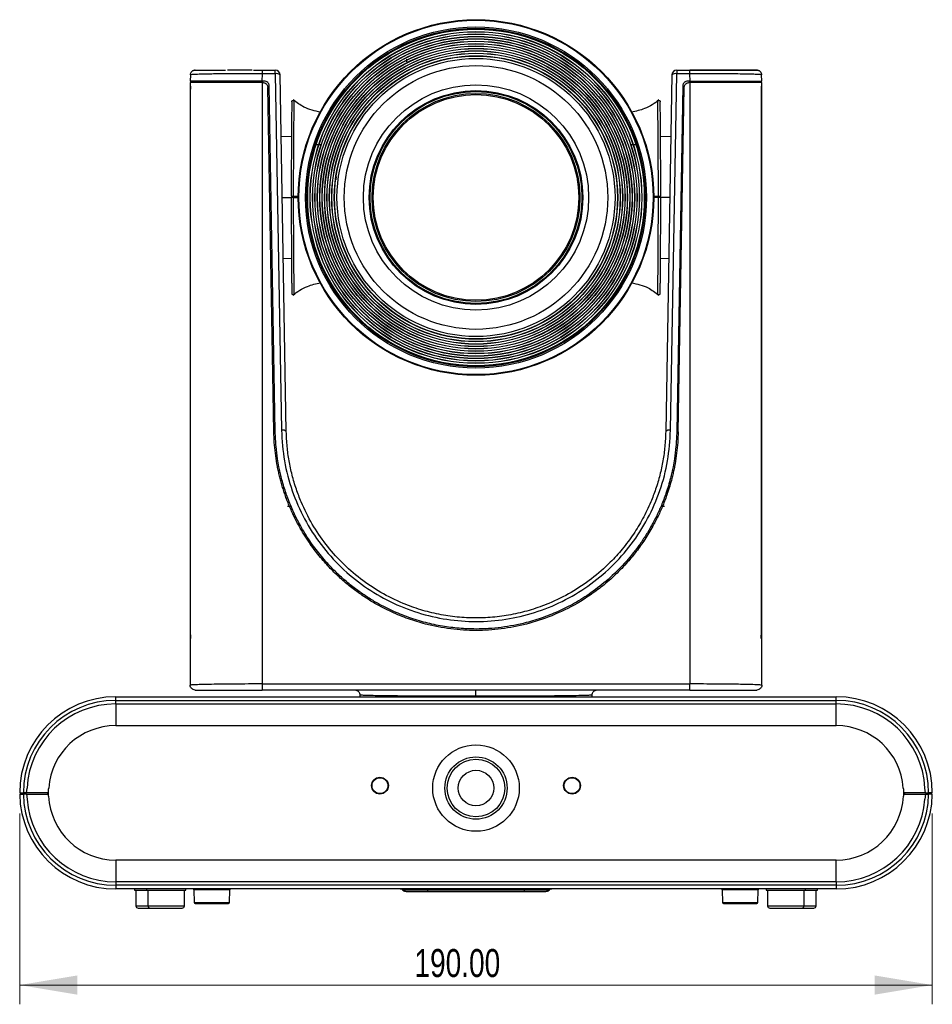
# Model space of a CAD drawing. Header units: millimetres. Extents: x 112 to 760, y 49 to 446.
# Tile 3 of 10: x 112 to 302, y 241 to 446. Entities that reach past the tile are written whole.
import ezdxf

# ---------------------------------------------------------------- set-up
doc = ezdxf.new("R2010")
doc.units = ezdxf.units.MM
doc.styles.add('SLDTEXTSTYLE0', font='TXT', dxfattribs={"width": 0.75})
doc.dimstyles.new('SLDDIMSTYLE0', dxfattribs={"dimtxt": 5.820833, "dimasz": 12, "dimexe": 0, "dimexo": 0.0625, "dimgap": 1.455208, "dimtad": 1, "dimrnd": 1e-09, "dimzin": 4, "dimdsep": 46, "dimtxsty": 'SLDTEXTSTYLE0', "dimsah": 1, "dimcen": 0.09, "dimadec": 0, "dimazin": 1, "dimtfac": 1, "dimtofl": 0, "dimtmove": 0, "dimatfit": 3, "dimfxl": 1, "dimfrac": 2, "dimtolj": 1, "dimtzin": 12, "dimarcsym": 0})

# ---------------------------------------------------------------- blocks, each defined once
blk = doc.blocks.new('_D')
at = {"color": 7, "linetype": 'Continuous', "lineweight": 0}
for p, q in [((111.75, 280.52), (111.75, 240.82)), ((301.75, 280.52), (301.75, 240.82)), ((111.75, 244.82), (301.75, 244.82))]:
    blk.add_line(p, q, dxfattribs=at)
at = {"color": 7, "linetype": 'Continuous', "lineweight": 18}
for points in [[(111.75, 244.82), (123.75, 242.82), (123.75, 246.82)], [(301.75, 244.82), (289.75, 246.82), (289.75, 242.82)]]:
    blk.add_solid(points, dxfattribs=at)
at = {"color": 7, "linetype": 'Continuous', "lineweight": 18, "insert": (193.94, 252.32), "char_height": 5.821, "attachment_point": 1, "style": 'SLDTEXTSTYLE0'}
blk.add_mtext('190.00', dxfattribs=at)

msp = doc.modelspace()

# ---------------------------------------------------------------- linework, layer by layer
at = {"color": 7, "linetype": 'Continuous', "lineweight": 25}
for p, q in [((192.25, 437.521), (192.25, 436.921)), ((148.284, 435.221), (148.284, 435.185)), ((162.223, 434.48), (162.196, 432.921)), ((162.223, 435.221), (164.961, 435.221)), ((164.961, 434.48), (162.223, 434.48)), ((164.961, 434.48), (164.961, 435.221)), ((164.961, 434.48), (166.256, 360.273)), ((192.75, 434.621), (192.75, 434.688)), ((192.754, 434.621), (192.75, 434.621)), ((193.05, 434.796), (193.017, 434.83)), ((193.05, 434.779), (193.05, 434.796)), ((193.55, 435.103), (193.55, 435.036)), ((221.22, 434.421), (221.149, 434.421)), ((247.244, 360.273), (248.539, 434.48)), ((248.539, 435.221), (251.277, 435.221)), ((248.539, 435.221), (248.539, 434.48)), ((251.277, 434.48), (248.539, 434.48)), ((252.767, 435.153), (251.14, 435.153)), ((251.304, 432.921), (251.277, 434.48)), ((265.216, 435.185), (265.216, 435.221)), ((147.25, 432.621), (147.25, 307.221)), ((147.285, 434.239), (147.262, 432.921)), ((147.284, 434.229), (147.285, 434.239)), ((147.95, 432.632), (147.95, 432.921)), ((162.701, 432.921), (162.196, 432.921)), ((162.25, 432.621), (162.25, 307.48)), ((162.406, 432.621), (162.25, 432.621)), ((167.256, 360.032), (165.961, 434.239)), ((189.25, 432.421), (189.184, 432.421)), ((189.25, 432.421), (189.25, 432.47)), ((189.95, 432.897), (189.95, 432.97)), ((191.918, 434.221), (192.037, 434.221)), ((192.179, 434.371), (192.301, 434.371)), ((221.463, 434.221), (221.583, 434.221)), ((224.25, 432.47), (224.25, 432.421)), ((224.316, 432.421), (224.25, 432.421)), ((247.539, 434.239), (246.244, 360.032)), ((251.304, 432.921), (250.8, 432.921)), ((251.25, 432.621), (251.094, 432.621)), ((251.25, 432.621), (251.25, 307.48)), ((265.55, 432.921), (265.55, 432.632)), ((266.239, 432.921), (266.216, 434.239)), ((266.216, 434.239), (266.216, 434.226)), ((266.25, 307.221), (266.25, 432.621)), ((164.657, 359.986), (163.406, 431.639)), ((164.957, 359.992), (163.701, 431.939)), ((186.875, 430.521), (186.964, 430.521)), ((188.25, 431.622), (188.25, 431.699)), ((189.017, 432.221), (188.918, 432.221)), ((224.75, 432.017), (224.75, 432.093)), ((225.25, 431.699), (225.25, 431.622)), ((226.536, 430.521), (226.625, 430.521)), ((249.8, 431.939), (248.544, 359.992)), ((248.844, 359.986), (250.094, 431.639)), ((266.215, 321.574), (266.22, 431.287)), ((185.251, 428.921), (185.334, 428.921)), ((186.25, 429.851), (186.25, 429.934)), ((186.551, 430.221), (186.639, 430.221)), ((226.861, 430.221), (226.949, 430.221)), ((227.25, 429.934), (227.25, 429.851)), ((228.2, 428.973), (228.2, 428.886)), ((228.7, 428.43), (228.7, 428.34)), ((183.378, 426.721), (183.454, 426.721)), ((181.75, 424.382), (181.75, 424.268)), ((182.95, 426.151), (182.95, 426.05)), ((230.55, 426.151), (230.55, 426.05)), ((230.961, 425.471), (231.034, 425.471)), ((231.75, 424.268), (231.75, 424.382)), ((181.524, 423.898), (181.525, 424.015)), ((232.969, 422.242), (232.902, 422.241)), ((168.338, 421.361), (166.185, 421.399)), ((233.407, 421.357), (233.341, 421.356)), ((233.75, 420.606), (233.75, 420.456)), ((247.315, 421.399), (245.162, 421.361)), ((173.524, 419.721), (174.579, 419.721)), ((179.378, 419.721), (179.442, 419.721)), ((238.922, 419.721), (239.977, 419.721)), ((235.25, 416.337), (235.25, 416.085)), ((177.515, 412.184), (177.454, 412.184)), ((177.55, 412.865), (177.55, 412.406)), ((177.352, 410.296), (177.292, 410.296)), ((168.753, 408.721), (169.75, 408.721)), ((168.755, 409.021), (169.751, 409.021)), ((177.312, 408.379), (177.252, 408.379)), ((177.261, 409.523), (177.321, 409.523)), ((243.749, 409.021), (244.746, 409.021)), ((244.748, 408.721), (243.75, 408.721)), ((177.271, 407.603), (177.331, 407.603)), ((177.406, 405.697), (177.466, 405.697)), ((235.25, 401.428), (235.25, 401.105)), ((166.627, 396.052), (168.338, 396.081)), ((233.1, 395.591), (233.166, 395.59)), ((233.75, 396.971), (233.75, 396.836)), ((245.162, 396.081), (246.873, 396.052)), ((180.75, 394.784), (180.75, 394.911)), ((233.054, 395.366), (232.986, 395.365)), ((181.75, 393.061), (181.75, 393.174)), ((182.95, 391.393), (182.95, 391.291)), ((230.55, 391.291), (230.55, 391.393)), ((231.75, 393.061), (231.75, 393.174)), ((231.89, 393.402), (231.96, 393.401)), ((183.45, 390.628), (183.45, 390.726)), ((184.45, 389.501), (184.45, 389.409)), ((184.95, 388.936), (184.95, 388.846)), ((187.187, 386.721), (187.097, 386.721)), ((188.593, 385.471), (188.691, 385.471)), ((224.81, 385.471), (224.907, 385.471)), ((226.949, 387.221), (226.861, 387.221)), ((190.244, 384.271), (190.352, 384.271)), ((190.45, 384.133), (190.45, 384.205)), ((191.75, 383.389), (191.75, 383.319)), ((221.75, 383.319), (221.75, 383.389)), ((223.05, 384.205), (223.05, 384.133)), ((223.149, 384.271), (223.256, 384.271)), ((192.25, 383.031), (192.25, 383.1)), ((194.955, 381.682), (195.063, 381.7)), ((218.437, 381.7), (218.545, 381.682)), ((221.25, 383.1), (221.25, 383.031)), ((192.25, 379.471), (192.25, 379.721)), ((196.908, 380.975), (196.975, 380.888)), ((198.781, 380.318), (198.792, 380.377)), ((198.877, 380.291), (198.881, 380.352)), ((202.514, 379.588), (202.492, 379.53)), ((202.707, 379.56), (202.694, 379.501)), ((210.806, 379.501), (210.793, 379.56)), ((211.15, 379.551), (211.15, 379.612)), ((214.35, 380.279), (214.35, 380.217)), ((214.709, 380.377), (214.72, 380.318)), ((216.526, 380.888), (216.592, 380.975)), ((168.251, 344.421), (167.5, 344.421)), ((246, 344.421), (245.249, 344.421)), ((147.288, 320.621), (147.285, 321.574)), ((266.212, 320.621), (266.215, 321.574)), ((162.25, 307.48), (251.25, 307.48)), ((251.25, 306.221), (162.25, 306.221)), ((131.75, 304.821), (281.75, 304.821)), ((131.75, 304.057), (131.75, 304.821)), ((131.75, 303.321), (131.75, 304.057)), ((131.75, 304.057), (281.75, 304.057)), ((131.75, 303.321), (281.75, 303.321)), ((131.75, 303.321), (131.75, 298.821)), ((182.574, 305.239), (182.581, 304.821)), ((230.919, 304.821), (230.927, 305.239)), ((281.75, 304.057), (281.75, 304.821)), ((281.75, 303.321), (281.75, 304.057)), ((281.75, 298.821), (281.75, 303.321)), ((131.75, 298.821), (281.75, 298.821)), ((186.65, 287.968), (186.65, 288.044)), ((186.85, 287.968), (186.85, 288.06)), ((226.65, 287.968), (226.65, 288.044)), ((226.85, 287.968), (226.85, 288.06)), ((111.75, 284.821), (112.515, 284.821)), ((111.95, 284.821), (111.945, 284.521)), ((113.177, 284.821), (112.515, 284.821)), ((112.634, 284.821), (112.632, 284.521)), ((113.051, 284.821), (113.056, 284.521)), ((113.177, 284.821), (113.277, 285.816)), ((117.716, 284.821), (113.177, 284.821)), ((117.56, 284.821), (117.56, 284.521)), ((117.716, 284.821), (117.719, 284.821)), ((117.74, 284.521), (117.719, 284.821)), ((185.014, 286.221), (185.103, 286.221)), ((185.103, 286.421), (185.02, 286.421)), ((188.468, 286.421), (188.397, 286.421)), ((188.397, 286.221), (188.495, 286.221)), ((225.014, 286.221), (225.103, 286.221)), ((225.103, 286.421), (225.02, 286.421)), ((228.468, 286.421), (228.397, 286.421)), ((228.397, 286.221), (228.495, 286.221)), ((295.781, 284.821), (295.76, 284.521)), ((295.781, 284.821), (295.784, 284.821)), ((300.323, 284.821), (295.784, 284.821)), ((295.959, 284.821), (295.958, 284.521)), ((300.323, 284.821), (300.223, 285.816)), ((300.323, 284.821), (300.986, 284.821)), ((300.45, 284.821), (300.445, 284.521)), ((300.867, 284.821), (300.869, 284.521)), ((301.75, 284.821), (300.986, 284.821)), ((301.55, 284.821), (301.555, 284.521)), ((111.752, 284.521), (112.517, 284.521)), ((113.196, 284.521), (113.295, 283.528)), ((113.196, 284.521), (117.74, 284.521)), ((117.766, 284.147), (117.74, 284.521)), ((186.65, 284.674), (186.65, 284.586)), ((186.85, 284.607), (186.85, 284.674)), ((226.65, 284.674), (226.65, 284.586)), ((226.85, 284.607), (226.85, 284.674)), ((295.76, 284.521), (295.734, 284.147)), ((295.76, 284.521), (300.305, 284.521)), ((300.305, 284.521), (300.205, 283.528)), ((300.305, 284.521), (300.983, 284.521)), ((131.75, 270.821), (131.75, 266.321)), ((281.75, 270.821), (131.75, 270.821)), ((281.75, 266.321), (281.75, 270.821)), ((131.75, 266.321), (131.75, 265.586)), ((281.75, 266.321), (131.75, 266.321)), ((281.75, 265.586), (131.75, 265.586)), ((131.75, 265.586), (131.75, 264.821)), ((281.75, 264.821), (131.75, 264.821)), ((135.65, 264.821), (135.65, 264.571)), ((135.65, 264.571), (138.15, 264.571)), ((135.95, 264.571), (135.95, 261.321)), ((138.15, 264.821), (138.15, 264.571)), ((138.15, 264.571), (146.35, 264.571)), ((138.45, 264.571), (138.45, 261.321)), ((146.05, 261.321), (146.05, 264.571)), ((146.35, 264.571), (146.35, 264.821)), ((148.007, 264.628), (148.098, 262.014)), ((155.402, 262.014), (155.493, 264.628)), ((196.75, 264.571), (191.546, 264.571)), ((196.75, 264.821), (196.75, 264.571)), ((216.75, 264.571), (196.75, 264.571)), ((196.75, 264.321), (196.75, 264.571)), ((216.75, 264.571), (216.75, 264.821)), ((221.955, 264.571), (216.75, 264.571)), ((216.75, 264.571), (216.75, 264.321)), ((258.007, 264.628), (258.098, 262.014)), ((265.402, 262.014), (265.493, 264.628)), ((267.15, 264.821), (267.15, 264.571)), ((267.15, 264.571), (275.35, 264.571)), ((267.45, 264.571), (267.45, 261.321)), ((275.05, 261.321), (275.05, 264.571)), ((275.35, 264.571), (275.35, 264.821)), ((275.35, 264.571), (277.85, 264.571)), ((277.55, 261.321), (277.55, 264.571)), ((277.85, 264.571), (277.85, 264.821)), ((281.75, 266.321), (281.75, 265.586)), ((281.75, 265.586), (281.75, 264.821)), ((196.75, 264.321), (216.75, 264.321)), ((202.25, 264.321), (202.25, 264.318)), ((211.25, 264.318), (211.25, 264.321))]:
    msp.add_line(p, q, dxfattribs=at)
at = {"color": 1, "linetype": 'Continuous', "lineweight": 25}
for p, q in [((162.25, 432.921), (162.25, 432.621)), ((251.25, 432.621), (251.25, 432.921)), ((183.25, 426.554), (183.25, 426.454)), ((231.694, 424.471), (231.623, 424.471)), ((177.471, 412.322), (177.531, 412.322)), ((177.481, 412.406), (177.542, 412.406)), ((177.754, 412.853), (177.55, 412.853)), ((177.303, 410.482), (177.363, 410.482)), ((177.308, 410.572), (177.368, 410.572)), ((166.406, 408.721), (168.233, 408.721)), ((177.25, 408.707), (177.31, 408.707)), ((177.25, 408.612), (177.31, 408.612)), ((177.255, 409.268), (177.315, 409.268)), ((247.094, 408.721), (245.267, 408.721)), ((177.28, 407.393), (177.34, 407.393)), ((177.31, 406.838), (177.37, 406.838)), ((177.423, 405.535), (177.55, 405.535)), ((177.487, 404.994), (177.55, 404.994)), ((183.917, 390.137), (183.84, 390.137)), ((184.694, 389.221), (184.614, 389.221)), ((185.065, 388.721), (185.147, 388.721)), ((228.806, 389.221), (228.886, 389.221)), ((155.493, 264.628), (148.007, 264.628)), ((265.493, 264.628), (258.007, 264.628)), ((135.95, 261.321), (138.45, 261.321)), ((138.45, 261.321), (146.05, 261.321)), ((148.098, 262.014), (155.402, 262.014)), ((258.098, 262.014), (265.402, 262.014)), ((267.45, 261.321), (275.05, 261.321)), ((275.05, 261.321), (277.55, 261.321))]:
    msp.add_line(p, q, dxfattribs=at)
at = {"color": 7, "linetype": 'Continuous', "lineweight": 25}
for centre, radius in [((206.75, 408.721), 37), ((206.75, 408.721), 36.868), ((206.75, 408.721), 35.5), ((206.75, 408.721), 35.21), ((206.75, 408.721), 35.035), ((206.75, 408.721), 34.535), ((206.75, 408.721), 34.5), ((206.75, 408.721), 34.035), ((206.75, 408.721), 34), ((206.75, 408.721), 33.535), ((206.75, 408.721), 33.5), ((206.75, 408.721), 33.035), ((206.75, 408.721), 33), ((206.75, 408.721), 32.535), ((206.75, 408.721), 32.5), ((206.75, 408.721), 32.035), ((206.75, 408.721), 32), ((206.75, 408.721), 31.535), ((206.75, 408.721), 31.5), ((206.75, 408.721), 31.035), ((206.75, 408.721), 31), ((206.75, 408.721), 30.535), ((206.75, 408.721), 30.5), ((206.75, 408.721), 30.035), ((206.75, 408.721), 30), ((206.75, 408.721), 29.5), ((206.75, 408.721), 29.44), ((206.75, 408.721), 28.94), ((206.75, 408.721), 27.44), ((206.75, 408.721), 23.45), ((206.75, 408.721), 22.25), ((206.75, 408.721), 22.05), ((206.75, 408.721), 21.65), ((206.75, 408.721), 21.4), ((206.75, 285.821), 9), ((206.75, 285.821), 6.48), ((206.75, 285.821), 6), ((206.75, 285.821), 3.7), ((186.75, 286.321), 1.75), ((186.75, 286.321), 1.65), ((226.75, 286.321), 1.75), ((226.75, 286.321), 1.65)]:
    msp.add_circle(centre, radius, dxfattribs=at)
for centre, radius, start, end in [((164.961, 434.221), 1, 1, 90), ((165.212, 433.33), 1.178, 50.53342, 102.3231), ((248.539, 434.221), 1, 90, 179), ((248.288, 433.33), 1.178, 77.6769, 129.46658), ((166.508, 359.123), 1.178, 50.53326, 102.32319), ((246.993, 359.123), 1.178, 77.67681, 129.46673), ((131.75, 284.821), 20, 90, 180), ((131.75, 284.821), 19.235, 90, 180), ((131.75, 284.821), 18.5, 90, 176.9181), ((281.75, 284.821), 20, 0, 90), ((281.75, 284.821), 19.235, 0, 90), ((281.75, 284.821), 18.5, 3.0819, 90), ((131.75, 284.821), 14, 90, 175.90636), ((281.75, 284.821), 14, 4.09364, 90), ((131.75, 284.821), 20, 180.85947, 270), ((131.75, 284.821), 19.235, 180.89364, 270), ((131.75, 284.821), 18.5, 184.00781, 270), ((131.75, 284.821), 14, 182.76091, 270), ((281.75, 284.821), 19.235, 270, 359.10636), ((281.75, 284.821), 20, 270, 359.14053), ((281.75, 284.821), 14, 270, 357.23909), ((281.75, 284.821), 18.5, 270, 355.99219), ((147.807, 264.621), 0.2, 1.99979, 90), ((155.693, 264.621), 0.2, 90, 178.00021), ((190.884, 263.821), 1, 48.59038, 90), ((192.207, 265.321), 1, 228.59038, 270.00014), ((221.293, 265.321), 1, 270, 311.40947), ((222.616, 263.821), 1, 90, 131.40978), ((257.807, 264.621), 0.2, 1.99979, 90), ((265.693, 264.621), 0.2, 90, 178.00021), ((136.45, 261.321), 0.5, 180, 270), ((138.95, 261.321), 0.5, 180, 270), ((145.55, 261.321), 0.5, 270, 0), ((148.298, 262.021), 0.2, 182.0002, 270), ((155.202, 262.021), 0.2, 270, 357.9998), ((258.298, 262.021), 0.2, 182.0002, 270), ((265.202, 262.021), 0.2, 270, 357.9998), ((267.95, 261.321), 0.5, 180, 270), ((274.55, 261.321), 0.5, 270, 0), ((277.05, 261.321), 0.5, 270, 0)]:
    msp.add_arc(centre, radius, start, end, dxfattribs=at)
for points, knots in [([(147.285, 434.239), (147.301, 434.369), (147.335, 434.629), (147.57, 434.942), (147.785, 435.124), (147.918, 435.149), (147.924, 435.15)], [0, 0, 0, 0, 0.3280953, 0.6561905, 0.9842858, 1, 1, 1, 1]), ([(162.223, 434.48), (161.254, 434.48), (159.796, 434.481), (157.907, 434.475), (156.391, 434.467), (154.802, 434.455), (153.182, 434.439), (151.845, 434.42), (150.762, 434.401), (149.891, 434.383), (149.102, 434.361), (148.281, 434.332), (147.482, 434.294), (147.356, 434.259), (147.285, 434.239)], [0, 0, 0, 0, 0.12185906, 0.18339574, 0.24533331, 0.32494157, 0.40689007, 0.49124061, 0.54984455, 0.61128871, 0.67558668, 0.74275024, 0.85542016, 1, 1, 1, 1]), ([(148.294, 435.212), (148.233, 435.209), (148.107, 435.204), (147.92, 435.15), (147.739, 435.061), (147.636, 434.972), (147.584, 434.927)], [0, 0, 0, 0, 0.23302421, 0.48001323, 0.7372756, 1, 1, 1, 1]), ([(154.592, 435.154), (154.28, 435.154), (153.107, 435.154), (151.363, 435.154), (149.512, 435.154), (148.191, 435.154), (148.015, 435.154), (147.923, 435.154)], [0, 0, 0, 0, 0.0740656, 0.2782767, 0.5006738, 0.7412199, 1, 1, 1, 1]), ([(160.171, 435.221), (159.295, 435.221), (157.455, 435.221), (155.844, 435.221), (155, 435.221)], [0, 0, 0, 0, 0.4762523, 1, 1, 1, 1]), ([(162.36, 435.154), (161.712, 435.154), (161.058, 435.154), (160.423, 435.154), (160.419, 435.154)], [0, 0, 0, 0, 0.9923976, 1, 1, 1, 1]), ([(162.223, 435.221), (162.223, 435.219), (162.223, 435.216), (162.223, 435.158), (162.223, 435.152)], [0, 0, 0, 0, 0.905808, 1, 1, 1, 1]), ([(253.019, 435.221), (252.695, 435.221), (252.116, 435.221), (251.533, 435.221), (251.277, 435.221)], [0, 0, 0, 0, 0.5600132, 1, 1, 1, 1]), ([(266.216, 434.239), (266.196, 434.249), (266.159, 434.269), (265.883, 434.296), (265.516, 434.318), (264.973, 434.341), (264.185, 434.368), (263.068, 434.395), (261.556, 434.422), (259.548, 434.449), (256.951, 434.469), (254.17, 434.481), (252.237, 434.48), (251.277, 434.48)], [0, 0, 0, 0, 0.0758525, 0.1437809, 0.2037844, 0.2558637, 0.3454731, 0.4299261, 0.5092529, 0.6357703, 0.7568399, 0.8791654, 1, 1, 1, 1]), ([(258.503, 435.221), (257.646, 435.221), (255.836, 435.221), (253.776, 435.221), (252.691, 435.221)], [0, 0, 0, 0, 0.4731019, 1, 1, 1, 1]), ([(258.488, 435.153), (257.751, 435.153), (256.239, 435.153), (254.264, 435.153), (253.075, 435.153), (252.767, 435.153)], [0, 0, 0, 0, 0.41272535, 0.84778092, 1, 1, 1, 1]), ([(258.897, 435.153), (258.83, 435.153), (258.706, 435.153), (258.557, 435.153), (258.488, 435.153)], [0, 0, 0, 0, 0.5382552, 1, 1, 1, 1]), ([(265.216, 435.221), (265.106, 435.221), (264.887, 435.221), (263.256, 435.221), (261.096, 435.221), (259.361, 435.221), (258.503, 435.221)], [0, 0, 0, 0, 0.2819551, 0.5624201, 0.7835777, 1, 1, 1, 1]), ([(264.928, 435.153), (264.743, 435.153), (264.286, 435.153), (262.911, 435.153), (261.089, 435.153), (259.596, 435.153), (258.897, 435.153)], [0, 0, 0, 0, 0.1938912, 0.4793708, 0.7563921, 1, 1, 1, 1]), ([(265.579, 435.153), (265.549, 435.153), (265.509, 435.153), (265.044, 435.153), (264.928, 435.153)], [0, 0, 0, 0, 0.7515045, 1, 1, 1, 1]), ([(265.917, 434.927), (265.865, 434.972), (265.762, 435.061), (265.58, 435.15), (265.394, 435.204), (265.268, 435.209), (265.207, 435.212)], [0, 0, 0, 0, 0.2627244, 0.5199868, 0.7669758, 1, 1, 1, 1]), ([(265.578, 435.15), (265.584, 435.149), (265.716, 435.124), (265.93, 434.942), (266.166, 434.629), (266.199, 434.369), (266.216, 434.239)], [0, 0, 0, 0, 0.0143647, 0.3429098, 0.6714549, 1, 1, 1, 1]), ([(162.25, 432.621), (161.303, 432.622), (159.379, 432.624), (156.56, 432.627), (154.5, 432.625), (153.131, 432.623), (152.334, 432.622), (151.292, 432.62), (149.997, 432.63), (148.612, 432.64), (147.491, 432.63), (147.334, 432.624), (147.25, 432.621)], [0, 0, 0, 0, 0.1184758, 0.2407139, 0.3670022, 0.4101121, 0.4537118, 0.49781, 0.5925726, 0.7078494, 0.8436595, 1, 1, 1, 1]), ([(162.196, 432.921), (161.13, 432.921), (159.53, 432.921), (157.473, 432.921), (155.636, 432.921), (153.586, 432.921), (151.75, 432.921), (150.373, 432.921), (149.359, 432.921), (148.324, 432.921), (147.439, 432.921), (147.321, 432.921), (147.262, 432.921)], [0, 0, 0, 0, 0.1337812, 0.2006402, 0.2685068, 0.3828813, 0.4977029, 0.5740318, 0.6506781, 0.7286962, 0.8631624, 1, 1, 1, 1]), ([(147.262, 432.593), (147.265, 432.497), (147.27, 432.322), (147.277, 431.991), (147.28, 431.645), (147.28, 431.408), (147.281, 431.287)], [0, 0, 0, 0, 0.2741758, 0.4999899, 0.7422812, 1, 1, 1, 1]), ([(162.406, 432.621), (162.529, 432.608), (162.717, 432.589), (162.945, 432.471), (163.14, 432.319), (163.289, 432.114), (163.386, 431.869), (163.399, 431.72), (163.406, 431.639)], [0, 0, 0, 0, 0.2324723, 0.3566074, 0.4859735, 0.7070779, 0.8405416, 1, 1, 1, 1]), ([(163.701, 431.939), (163.694, 432.02), (163.68, 432.169), (163.583, 432.417), (163.395, 432.672), (163.076, 432.881), (162.822, 432.908), (162.701, 432.921)], [0, 0, 0, 0, 0.1611508, 0.2931377, 0.5189848, 0.769579, 1, 1, 1, 1]), ([(250.8, 432.921), (250.677, 432.908), (250.488, 432.889), (250.261, 432.771), (250.065, 432.619), (249.916, 432.414), (249.82, 432.169), (249.807, 432.02), (249.8, 431.939)], [0, 0, 0, 0, 0.2324723, 0.3566074, 0.4859735, 0.7070779, 0.8405416, 1, 1, 1, 1]), ([(250.094, 431.639), (250.102, 431.72), (250.115, 431.869), (250.212, 432.117), (250.4, 432.372), (250.719, 432.581), (250.973, 432.608), (251.094, 432.621)], [0, 0, 0, 0, 0.1611508, 0.2931377, 0.5189848, 0.769579, 1, 1, 1, 1]), ([(266.25, 432.621), (266.167, 432.624), (266.011, 432.63), (265.038, 432.638), (264.107, 432.634), (263.39, 432.629), (262.662, 432.623), (261.465, 432.619), (259.616, 432.625), (256.941, 432.627), (254.122, 432.624), (252.197, 432.622), (251.25, 432.621)], [0, 0, 0, 0, 0.1563234, 0.2921306, 0.3524016, 0.4075297, 0.4575207, 0.5023822, 0.6329724, 0.7592602, 0.8815068, 1, 1, 1, 1]), ([(251.304, 432.921), (252.258, 432.922), (254.187, 432.923), (257.003, 432.926), (259.2, 432.924), (260.814, 432.921), (262.211, 432.921), (263.661, 432.922), (264.994, 432.922), (266.016, 432.926), (266.16, 432.923), (266.239, 432.921)], [0, 0, 0, 0, 0.1197512, 0.2424041, 0.3682616, 0.4325653, 0.4977756, 0.6095585, 0.722664, 0.8470025, 1, 1, 1, 1]), ([(266.22, 431.287), (266.22, 431.408), (266.22, 431.645), (266.224, 431.991), (266.23, 432.322), (266.235, 432.497), (266.238, 432.593)], [0, 0, 0, 0, 0.25769555, 0.50001016, 0.72579485, 1, 1, 1, 1]), ([(168.389, 428.637), (168.389, 428.61), (168.389, 428.553), (168.385, 428.094), (168.38, 427.385), (168.373, 426.255), (168.361, 424.562), (168.344, 422.106), (168.324, 419.244), (168.301, 416.038), (168.277, 412.596), (168.261, 410.213), (168.252, 409.021)], [0, 0, 0, 0, 0.0774329, 0.1575817, 0.2357535, 0.3066669, 0.4247747, 0.5391715, 0.6544719, 0.7695462, 0.8847462, 1, 1, 1, 1]), ([(168.389, 428.637), (168.392, 428.668), (168.398, 428.728), (168.439, 428.808), (168.497, 428.87), (168.565, 428.912), (168.642, 428.935), (168.726, 428.937), (168.813, 428.915), (168.862, 428.879), (168.886, 428.861)], [0, 0, 0, 0, 0.1328824, 0.2640968, 0.3881838, 0.5013088, 0.6132014, 0.736301, 0.8670127, 1, 1, 1, 1]), ([(174.398, 426.451), (173.202, 426.724), (171.106, 427.202), (169.403, 428.499), (168.671, 429.057)], [0, 0, 0, 0, 0.5704658, 1, 1, 1, 1]), ([(168.755, 409.021), (168.765, 410.601), (168.786, 413.682), (168.814, 417.918), (168.838, 421.509), (168.857, 424.371), (168.871, 426.498), (168.88, 427.907), (168.885, 428.72), (168.886, 428.815), (168.886, 428.861)], [0, 0, 0, 0, 0.1510252, 0.2946228, 0.4307865, 0.5595106, 0.6807905, 0.7946423, 0.9010511, 1, 1, 1, 1]), ([(244.829, 429.057), (244.384, 428.693), (243.476, 427.95), (241.544, 427.02), (240.032, 426.668), (239.102, 426.451)], [0, 0, 0, 0, 0.2700966, 0.5513809, 1, 1, 1, 1]), ([(244.614, 428.861), (244.639, 428.879), (244.687, 428.915), (244.775, 428.937), (244.859, 428.935), (244.935, 428.912), (245.004, 428.87), (245.061, 428.808), (245.103, 428.728), (245.108, 428.668), (245.111, 428.637)], [0, 0, 0, 0, 0.1329874, 0.2636992, 0.3867989, 0.4986917, 0.6118164, 0.7359032, 0.8671175, 1, 1, 1, 1]), ([(244.746, 409.021), (244.736, 410.456), (244.718, 413.172), (244.698, 416.207), (244.685, 418.179), (244.677, 419.338), (244.67, 420.389), (244.664, 421.338), (244.653, 423.032), (244.638, 425.218), (244.624, 427.316), (244.616, 428.622), (244.615, 428.782), (244.614, 428.861)], [0, 0, 0, 0, 0.1371942, 0.2597995, 0.3048133, 0.3474943, 0.3878454, 0.425869, 0.4615675, 0.6011152, 0.7373459, 0.8702962, 1, 1, 1, 1]), ([(245.248, 409.021), (245.24, 410.215), (245.223, 412.601), (245.199, 416.047), (245.177, 419.255), (245.16, 421.643), (245.148, 423.334), (245.14, 424.495), (245.133, 425.54), (245.126, 426.53), (245.12, 427.404), (245.115, 428.102), (245.112, 428.553), (245.111, 428.61), (245.111, 428.637)], [0, 0, 0, 0, 0.1154525, 0.2307275, 0.3458746, 0.4612095, 0.5184146, 0.5757397, 0.6348332, 0.6940742, 0.7683726, 0.8426704, 0.9226751, 1, 1, 1, 1]), ([(168.25, 408.721), (168.259, 407.513), (168.275, 405.099), (168.3, 401.603), (168.323, 398.344), (168.34, 395.915), (168.352, 394.193), (168.36, 393.013), (168.367, 391.952), (168.374, 390.966), (168.38, 390.075), (168.385, 389.358), (168.389, 388.891), (168.389, 388.833), (168.389, 388.805)], [0, 0, 0, 0, 0.1155911, 0.2309789, 0.3462641, 0.4616439, 0.5189963, 0.5764831, 0.6353235, 0.6943353, 0.7650368, 0.8424592, 0.9225537, 1, 1, 1, 1]), ([(168.753, 408.721), (168.726, 408.721), (168.672, 408.721), (168.57, 408.721), (168.469, 408.721), (168.375, 408.721), (168.303, 408.721), (168.258, 408.721), (168.253, 408.721), (168.25, 408.721)], [0, 0, 0, 0, 0.145875, 0.2917501, 0.4376223, 0.5834885, 0.729349, 0.8752066, 1, 1, 1, 1]), ([(168.252, 409.021), (168.256, 409.021), (168.262, 409.021), (168.314, 409.021), (168.39, 409.021), (168.485, 409.021), (168.587, 409.021), (168.682, 409.021), (168.732, 409.021), (168.755, 409.021)], [0, 0, 0, 0, 0.145924, 0.2918489, 0.4377486, 0.5836158, 0.7294664, 0.8753233, 1, 1, 1, 1]), ([(168.886, 388.581), (168.886, 388.627), (168.885, 388.724), (168.88, 389.543), (168.871, 390.968), (168.856, 393.124), (168.837, 396.031), (168.813, 399.682), (168.784, 403.991), (168.764, 407.118), (168.753, 408.721)], [0, 0, 0, 0, 0.09827, 0.2041936, 0.3177545, 0.4389384, 0.5677605, 0.7042156, 0.8482977, 1, 1, 1, 1]), ([(244.614, 388.581), (244.615, 388.662), (244.616, 388.825), (244.624, 390.156), (244.635, 391.746), (244.644, 393.064), (244.648, 393.78), (244.653, 394.545), (244.662, 395.8), (244.675, 397.781), (244.695, 400.794), (244.72, 404.51), (244.738, 407.264), (244.748, 408.721)], [0, 0, 0, 0, 0.129692, 0.2626411, 0.3988821, 0.4335244, 0.4683765, 0.5034391, 0.5387127, 0.6315671, 0.7393767, 0.8621744, 1, 1, 1, 1]), ([(244.746, 409.021), (244.773, 409.021), (244.827, 409.021), (244.928, 409.021), (245.03, 409.021), (245.123, 409.021), (245.196, 409.021), (245.24, 409.021), (245.246, 409.021), (245.248, 409.021)], [0, 0, 0, 0, 0.1459035, 0.2918081, 0.4376874, 0.5835421, 0.7293926, 0.8752615, 1, 1, 1, 1]), ([(245.25, 408.721), (245.247, 408.721), (245.24, 408.721), (245.189, 408.721), (245.112, 408.721), (245.017, 408.721), (244.915, 408.721), (244.82, 408.721), (244.77, 408.721), (244.748, 408.721)], [0, 0, 0, 0, 0.1458623, 0.2917247, 0.4375839, 0.5834423, 0.729304, 0.8751714, 1, 1, 1, 1]), ([(245.111, 388.805), (245.111, 388.833), (245.112, 388.891), (245.115, 389.361), (245.12, 390.082), (245.128, 391.229), (245.14, 392.948), (245.157, 395.444), (245.178, 398.355), (245.201, 401.613), (245.225, 405.105), (245.242, 407.515), (245.25, 408.721)], [0, 0, 0, 0, 0.0775596, 0.1578083, 0.2358368, 0.3064075, 0.4240351, 0.5387425, 0.65409, 0.7693042, 0.8846163, 1, 1, 1, 1]), ([(168.669, 388.384), (169.114, 388.748), (170.023, 389.491), (171.955, 390.422), (173.468, 390.775), (174.398, 390.991)], [0, 0, 0, 0, 0.2700865, 0.5513698, 1, 1, 1, 1]), ([(239.102, 390.991), (240.299, 390.718), (242.396, 390.24), (244.099, 388.942), (244.831, 388.384)], [0, 0, 0, 0, 0.5704783, 1, 1, 1, 1]), ([(168.389, 388.805), (168.392, 388.775), (168.398, 388.714), (168.439, 388.634), (168.497, 388.572), (168.565, 388.53), (168.642, 388.507), (168.726, 388.505), (168.813, 388.527), (168.862, 388.563), (168.886, 388.581)], [0, 0, 0, 0, 0.1328851, 0.2641044, 0.3881976, 0.5013291, 0.6132097, 0.7363, 0.8670086, 1, 1, 1, 1]), ([(244.614, 388.581), (244.639, 388.563), (244.687, 388.527), (244.775, 388.505), (244.859, 388.507), (244.935, 388.53), (245.004, 388.572), (245.061, 388.634), (245.103, 388.714), (245.108, 388.775), (245.111, 388.805)], [0, 0, 0, 0, 0.1329915, 0.2637001, 0.3867905, 0.4986713, 0.6118027, 0.7358956, 0.8671148, 1, 1, 1, 1]), ([(248.844, 359.986), (248.819, 359.236), (248.77, 357.736), (248.544, 355.496), (248.267, 353.672), (247.996, 352.261), (247.776, 351.254), (247.354, 349.519), (246.684, 347.279), (245.7, 344.676), (244.69, 342.422), (243.463, 340.05), (241.96, 337.569), (240.188, 335.085), (238.172, 332.64), (235.839, 330.213), (233.208, 327.915), (230.522, 325.926), (227.071, 323.755), (222.689, 321.616), (217.368, 319.86), (212.057, 318.844), (206.75, 318.511), (201.444, 318.844), (196.74, 319.744), (192.638, 320.998), (189.111, 322.429), (186.071, 324.002), (183.518, 325.581), (181.382, 327.088), (179.253, 328.8), (177.153, 330.733), (175.434, 332.552), (174.079, 334.152), (173.01, 335.521), (171.946, 337.009), (170.898, 338.622), (170.024, 340.119), (169.318, 341.44), (168.757, 342.57), (168.231, 343.716), (167.739, 344.877), (167.301, 346.003), (166.913, 347.091), (166.57, 348.137), (166.255, 349.191), (165.974, 350.231), (165.724, 351.254), (165.505, 352.261), (165.233, 353.672), (164.957, 355.496), (164.73, 357.736), (164.681, 359.236), (164.657, 359.986)], [0, 0, 0, 0, 0.01752457, 0.03501664, 0.05252313, 0.06052868, 0.06852933, 0.07652959, 0.10213967, 0.12289655, 0.14117961, 0.15946096, 0.18476253, 0.20821993, 0.22982544, 0.25767141, 0.2854421, 0.30970505, 0.33391663, 0.37822498, 0.42001493, 0.46033212, 0.49996482, 0.53959751, 0.5799147, 0.60777006, 0.63648332, 0.66605161, 0.68541917, 0.7048065, 0.72564164, 0.74785734, 0.77015338, 0.78311018, 0.7960864, 0.81016588, 0.82532842, 0.84052756, 0.85027886, 0.86002469, 0.86977345, 0.87953354, 0.88931332, 0.89785191, 0.90638727, 0.91492493, 0.92347039, 0.93146725, 0.93946791, 0.94747686, 0.96498171, 0.98247378, 1, 1, 1, 1]), ([(248.544, 359.992), (248.504, 358.952), (248.431, 357.067), (248.122, 354.636), (247.81, 352.841), (247.526, 351.499), (247.076, 349.636), (246.389, 347.34), (245.399, 344.732), (244.398, 342.509), (243.325, 340.44), (242.15, 338.452), (240.871, 336.54), (239.525, 334.746), (237.541, 332.375), (234.829, 329.639), (231.303, 326.799), (227.793, 324.53), (224.298, 322.72), (220.799, 321.293), (216.718, 320.043), (212.029, 319.143), (207.336, 318.847), (203.237, 319.02), (199.741, 319.463), (196.223, 320.214), (192.702, 321.293), (189.202, 322.72), (186.21, 324.27), (183.695, 325.824), (181.583, 327.312), (179.473, 329.007), (177.383, 330.928), (175.652, 332.757), (174.262, 334.4), (173.171, 335.806), (172.12, 337.288), (171.115, 338.846), (170.233, 340.357), (169.462, 341.81), (168.789, 343.2), (168.151, 344.653), (167.586, 346.086), (167.088, 347.498), (166.651, 348.888), (166.283, 350.223), (165.974, 351.499), (165.691, 352.841), (165.379, 354.636), (165.07, 357.067), (164.997, 358.952), (164.957, 359.992)], [0, 0, 0, 0, 0.0244583, 0.044315, 0.0575369, 0.067248, 0.0765228, 0.102495, 0.1233808, 0.1418014, 0.1594502, 0.1777671, 0.1955999, 0.2129499, 0.2298182, 0.2672591, 0.3017838, 0.3338819, 0.3630095, 0.3917158, 0.4200148, 0.4601139, 0.4999612, 0.5265105, 0.5531654, 0.5799391, 0.6082379, 0.6369442, 0.666072, 0.6852355, 0.7047012, 0.7254033, 0.7475159, 0.7701688, 0.7836254, 0.7973902, 0.8114638, 0.8258469, 0.8405399, 0.8522206, 0.8642445, 0.8766117, 0.8893223, 0.900279, 0.911664, 0.9234772, 0.9327518, 0.942463, 0.9556849, 0.9755416, 1, 1, 1, 1]), ([(166.256, 360.273), (166.392, 358.136), (166.662, 353.863), (168.342, 347.645), (170.898, 341.776), (174.347, 336.412), (178.557, 331.677), (183.42, 327.678), (188.807, 324.495), (194.589, 322.185), (200.632, 320.786), (206.803, 320.323), (212.972, 320.802), (219.01, 322.216), (224.785, 324.541), (230.164, 327.737), (235.013, 331.744), (239.206, 336.48), (242.638, 341.845), (245.18, 347.711), (246.845, 353.908), (247.111, 358.156), (247.244, 360.273)], [0, 0, 0, 0, 0.0519006, 0.1037437, 0.1551255, 0.206056, 0.2564165, 0.3061107, 0.355249, 0.4039386, 0.4522897, 0.5004189, 0.5485241, 0.5968522, 0.645551, 0.6946944, 0.7443682, 0.7946302, 0.8454401, 0.8968647, 0.9485885, 1, 1, 1, 1]), ([(246.244, 360.032), (246.202, 358.979), (246.119, 356.942), (245.695, 353.912), (245.064, 350.947), (244.211, 348.078), (243.046, 345.015), (241.536, 341.88), (239.55, 338.603), (237.29, 335.573), (234.417, 332.411), (230.89, 329.315), (226.604, 326.445), (222.356, 324.34), (218.296, 322.879), (214.51, 321.926), (210.653, 321.35), (206.75, 321.157), (202.847, 321.35), (198.99, 321.926), (195.204, 322.88), (191.144, 324.34), (186.896, 326.445), (182.61, 329.315), (178.76, 332.694), (175.398, 336.518), (172.553, 340.734), (170.602, 344.627), (169.29, 348.078), (168.437, 350.947), (167.806, 353.912), (167.381, 356.942), (167.299, 358.979), (167.256, 360.032)], [0, 0, 0, 0, 0.0262309, 0.0507484, 0.0760445, 0.1015655, 0.1250143, 0.157237, 0.1875159, 0.2194335, 0.2500212, 0.2920966, 0.3336247, 0.3750041, 0.4064461, 0.4375153, 0.4688317, 0.5000184, 0.5312152, 0.5625217, 0.5935982, 0.6250329, 0.6664149, 0.7079396, 0.7500155, 0.7910818, 0.8324674, 0.8749855, 0.8984343, 0.9239552, 0.9492528, 0.973769, 1, 1, 1, 1]), ([(147.407, 316.921), (147.394, 316.977), (147.369, 317.089), (147.332, 317.943), (147.302, 319.168), (147.293, 320.137), (147.288, 320.621)], [0, 0, 0, 0, 0.2498292, 0.5001023, 0.7503321, 1, 1, 1, 1]), ([(266.093, 316.921), (266.106, 316.977), (266.13, 317.088), (266.168, 317.936), (266.193, 318.944), (266.206, 319.871), (266.21, 320.369), (266.212, 320.621)], [0, 0, 0, 0, 0.2496848, 0.4993697, 0.7422361, 0.8693939, 1, 1, 1, 1]), ([(162.25, 307.48), (161.281, 307.479), (159.328, 307.478), (156.534, 307.462), (153.933, 307.439), (151.684, 307.407), (149.775, 307.369), (148.645, 307.331), (147.987, 307.303), (147.612, 307.282), (147.314, 307.253), (147.272, 307.232), (147.25, 307.221)], [0, 0, 0, 0, 0.12144467, 0.24488184, 0.3647932, 0.49081304, 0.61013618, 0.74241424, 0.7907638, 0.84981301, 0.9195596, 1, 1, 1, 1]), ([(266.25, 307.221), (266.213, 307.236), (266.146, 307.262), (265.685, 307.296), (265.112, 307.321), (264.437, 307.346), (263.637, 307.369), (262.756, 307.388), (261.66, 307.408), (260.305, 307.429), (258.659, 307.447), (256.621, 307.464), (254.147, 307.478), (252.21, 307.479), (251.25, 307.48)], [0, 0, 0, 0, 0.1038662, 0.1889258, 0.2551645, 0.3236111, 0.3887369, 0.4505516, 0.5090665, 0.594629, 0.6773807, 0.7573799, 0.8796916, 1, 1, 1, 1]), ([(148.25, 306.221), (148.363, 306.221), (148.588, 306.221), (150.374, 306.221), (152.905, 306.221), (155.881, 306.221), (158.969, 306.221), (161.157, 306.221), (162.25, 306.221)], [0, 0, 0, 0, 0.186767, 0.3734157, 0.5599756, 0.7066879, 0.8533329, 1, 1, 1, 1]), ([(181.734, 306.208), (181.851, 306.176), (182.087, 306.112), (182.363, 305.866), (182.54, 305.56), (182.563, 305.336), (182.574, 305.23)], [0, 0, 0, 0, 0.2573876, 0.5205033, 0.7724047, 1, 1, 1, 1]), ([(206.75, 304.979), (206.75, 305.047), (206.75, 305.188), (206.75, 305.411), (206.75, 305.635), (206.75, 305.843), (206.75, 306.015), (206.75, 306.136), (206.75, 306.209), (206.75, 306.217), (206.75, 306.221)], [0, 0, 0, 0, 0.1136503, 0.2364987, 0.3663472, 0.5000014, 0.6336554, 0.7635033, 0.8863508, 1, 1, 1, 1]), ([(230.927, 305.23), (230.937, 305.336), (230.96, 305.56), (231.137, 305.866), (231.413, 306.112), (231.649, 306.176), (231.766, 306.208)], [0, 0, 0, 0, 0.2275935, 0.479495, 0.7426118, 1, 1, 1, 1]), ([(251.25, 306.221), (252.294, 306.221), (254.382, 306.221), (257.347, 306.221), (259.994, 306.221), (262.236, 306.221), (263.933, 306.221), (265.042, 306.221), (265.181, 306.221), (265.25, 306.221)], [0, 0, 0, 0, 0.1399145, 0.2798044, 0.4197522, 0.5597535, 0.7064524, 0.8531899, 1, 1, 1, 1]), ([(117.716, 284.821), (117.728, 284.988), (117.751, 285.321), (117.774, 285.654), (117.786, 285.821)], [0, 0, 0, 0, 0.5001108, 1, 1, 1, 1]), ([(295.714, 285.821), (295.726, 285.654), (295.749, 285.321), (295.773, 284.988), (295.784, 284.821)], [0, 0, 0, 0, 0.4998892, 1, 1, 1, 1]), ([(136.45, 260.821), (136.495, 260.821), (136.563, 260.821), (136.974, 260.821), (137.4, 260.821), (137.925, 260.821), (138.694, 260.821), (139.335, 260.821), (139.75, 260.821)], [0, 0, 0, 0, 0.2394429, 0.3696696, 0.5, 0.6302266, 0.7605571, 1, 1, 1, 1]), ([(138.95, 260.821), (138.995, 260.821), (139.063, 260.821), (139.474, 260.821), (139.9, 260.821), (140.425, 260.821), (141.194, 260.821), (141.835, 260.821), (142.25, 260.821)], [0, 0, 0, 0, 0.2394429, 0.3696696, 0.5, 0.6302266, 0.7605571, 1, 1, 1, 1]), ([(142.25, 260.821), (142.665, 260.821), (143.306, 260.821), (144.075, 260.821), (144.6, 260.821), (145.026, 260.821), (145.437, 260.821), (145.506, 260.821), (145.55, 260.821)], [0, 0, 0, 0, 0.2394429, 0.3696696, 0.5, 0.6302266, 0.7605571, 1, 1, 1, 1]), ([(142.575, 260.821), (142.663, 260.821), (142.958, 260.821), (143.012, 260.821), (143.05, 260.821)], [0, 0, 0, 0, 0.3000557, 1, 1, 1, 1]), ([(148.298, 261.821), (148.298, 261.821), (148.662, 261.821), (149.957, 261.821), (150.835, 261.821), (152.666, 261.821), (153.544, 261.821), (154.839, 261.821), (155.202, 261.821), (155.202, 261.821)], [0, 0, 0, 0, 0.25, 0.25, 0.5, 0.5, 0.75, 0.75, 1, 1, 1, 1]), ([(258.298, 261.821), (258.298, 261.821), (258.662, 261.821), (259.957, 261.821), (260.835, 261.821), (262.666, 261.821), (263.544, 261.821), (264.839, 261.821), (265.202, 261.821), (265.202, 261.821)], [0, 0, 0, 0, 0.25, 0.25, 0.5, 0.5, 0.75, 0.75, 1, 1, 1, 1]), ([(267.95, 260.821), (267.995, 260.821), (268.063, 260.821), (268.474, 260.821), (268.9, 260.821), (269.425, 260.821), (270.194, 260.821), (270.835, 260.821), (271.25, 260.821)], [0, 0, 0, 0, 0.2394429, 0.3696696, 0.5, 0.6302266, 0.7605571, 1, 1, 1, 1]), ([(270.45, 260.821), (270.488, 260.821), (270.542, 260.821), (270.837, 260.821), (270.926, 260.821)], [0, 0, 0, 0, 0.6999123, 1, 1, 1, 1]), ([(271.25, 260.821), (271.665, 260.821), (272.306, 260.821), (273.075, 260.821), (273.6, 260.821), (274.026, 260.821), (274.437, 260.821), (274.506, 260.821), (274.55, 260.821)], [0, 0, 0, 0, 0.2394429, 0.3696696, 0.5, 0.6302266, 0.7605571, 1, 1, 1, 1]), ([(273.75, 260.821), (274.165, 260.821), (274.806, 260.821), (275.575, 260.821), (276.1, 260.821), (276.526, 260.821), (276.937, 260.821), (277.006, 260.821), (277.05, 260.821)], [0, 0, 0, 0, 0.2394429, 0.3696696, 0.5, 0.6302266, 0.7605571, 1, 1, 1, 1])]:
    msp.add_open_spline(points, degree=3, knots=knots, dxfattribs=at)
at = {"color": 1, "linetype": 'Continuous', "lineweight": 25}
for points, knots in [([(162.223, 435.152), (162.223, 435.112), (162.223, 435.026), (162.223, 434.787), (162.223, 434.582), (162.223, 434.48)], [0, 0, 0, 0, 0.3093954, 0.6546977, 1, 1, 1, 1]), ([(182.574, 305.239), (182.593, 305.232), (182.628, 305.218), (182.879, 305.197), (183.232, 305.178), (183.718, 305.16), (184.502, 305.137), (185.68, 305.111), (187.414, 305.082), (189.313, 305.059), (191.278, 305.04), (193.824, 305.02), (196.634, 305.002), (199.624, 304.991), (202.742, 304.982), (205.151, 304.981), (206.75, 304.979)], [0, 0, 0, 0, 0.0595882, 0.1064746, 0.1523558, 0.2035096, 0.2503093, 0.3354913, 0.4183027, 0.5004266, 0.5653552, 0.6286435, 0.7502847, 0.813519, 0.8762113, 1, 1, 1, 1]), ([(206.75, 304.979), (208.349, 304.981), (211.571, 304.983), (215.402, 304.995), (218.262, 305.011), (220.995, 305.029), (224.087, 305.056), (227.092, 305.096), (228.9, 305.133), (229.944, 305.165), (230.476, 305.188), (230.849, 305.214), (230.898, 305.23), (230.927, 305.239)], [0, 0, 0, 0, 0.1238498, 0.2496603, 0.3098003, 0.3715095, 0.4996075, 0.6245886, 0.7496175, 0.8088135, 0.8748188, 0.9274758, 1, 1, 1, 1])]:
    msp.add_open_spline(points, degree=3, knots=knots, dxfattribs=at)
at = {"color": 7, "linetype": 'Continuous', "lineweight": 25}
for points in [[(251.277, 434.48), (251.277, 434.583), (251.277, 434.788), (251.277, 435.027), (251.277, 435.19), (251.277, 435.211), (251.277, 435.221)], [(162.25, 307.48), (162.25, 307.405), (162.25, 307.255), (162.25, 307.024), (162.25, 306.805), (162.25, 306.607), (162.25, 306.441), (162.25, 306.317), (162.25, 306.236), (162.25, 306.226), (162.25, 306.221)], [(251.25, 306.221), (251.25, 306.226), (251.25, 306.236), (251.25, 306.317), (251.25, 306.441), (251.25, 306.607), (251.25, 306.805), (251.25, 307.024), (251.25, 307.255), (251.25, 307.405), (251.25, 307.48)], [(148.25, 306.221), (148.119, 306.236), (147.857, 306.266), (147.527, 306.498), (147.295, 306.828), (147.265, 307.09), (147.25, 307.221)], [(266.25, 307.221), (266.235, 307.09), (266.205, 306.828), (265.974, 306.498), (265.643, 306.266), (265.381, 306.236), (265.25, 306.221)], [(113.196, 284.521), (112.97, 284.521), (112.743, 284.521), (112.517, 284.521)], [(301.748, 284.521), (301.493, 284.521), (301.238, 284.521), (300.983, 284.521)], [(192.207, 264.321), (192.207, 264.321), (194.243, 264.321), (196.75, 264.321)], [(216.75, 264.321), (219.258, 264.321), (221.293, 264.321), (221.293, 264.321)]]:
    msp.add_open_spline(points, degree=3, dxfattribs=at)

# ---------------------------------------------------------------- dimensions: what is measured, and where the dimension line sits
at = {"color": 7, "linetype": 'Continuous', "lineweight": 18}
dim = msp.add_linear_dim(base=(301.748, 244.818), p1=(111.752, 284.521), p2=(301.748, 284.521), dimstyle='SLDDIMSTYLE0', dxfattribs=at)
dim.commit()
dim.dimension.update_dxf_attribs({"geometry": '_D', "text_midpoint": (205.766, 244.818), "dimtype": 160})

doc.saveas('drawing.dxf')
